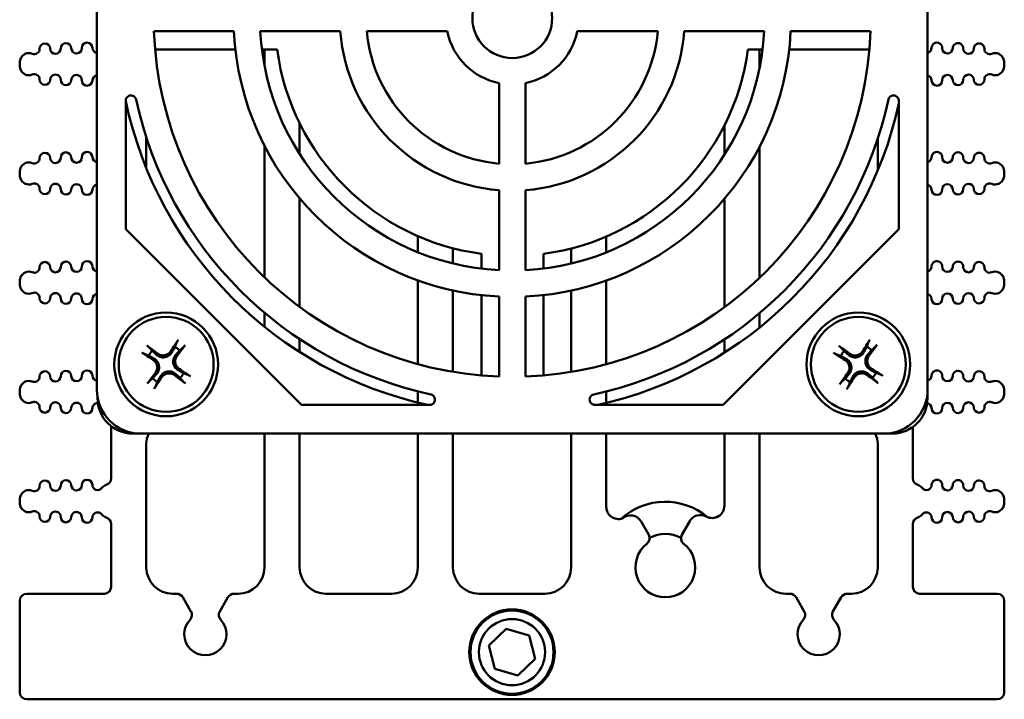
# Model space of a CAD drawing. Header units: inches. Extents: x 1 to 24, y 0.4 to 18.6.
# Tile 1 of 16: x 9.3 to 12.1, y 0.4 to 2.4. Entities that reach past the tile are written whole.
import ezdxf

# ---------------------------------------------------------------- set-up
doc = ezdxf.new("R2010")
doc.units = ezdxf.units.IN
doc.header["$LTSCALE"] = 0.8
doc.header["$MEASUREMENT"] = 0
doc.layers.add('Visible (ANSI)', color=7, linetype='Continuous', lineweight=50)

msp = doc.modelspace()

# ---------------------------------------------------------------- linework, layer by layer
at = {"layer": 'Visible (ANSI)'}
for p, q in [((9.5643, 1.3024), (9.5643, 3.4146)), ((11.9265, 3.4146), (11.9265, 1.3024)), ((9.7266, 2.321), (9.9538, 2.321)), ((10.0289, 2.321), (10.2563, 2.321)), ((10.3316, 2.321), (10.5607, 2.321)), ((10.9301, 2.321), (11.1592, 2.321)), ((11.2345, 2.321), (11.4619, 2.321)), ((11.537, 2.321), (11.7642, 2.321)), ((9.9579, 2.2697), (9.7298, 2.2697)), ((10.0769, 2.2697), (10.0334, 2.2697)), ((10.0407, 2.2697), (10.0407, 2.2238)), ((11.4574, 2.2697), (11.4154, 2.2697)), ((11.4487, 2.2162), (11.4487, 2.2697)), ((11.761, 2.2697), (11.5329, 2.2697)), ((9.3447, 2.2268), (9.3447, 2.2284)), ((12.1447, 2.2268), (12.1447, 2.2284)), ((10.7079, 2.1738), (10.7079, 1.9447)), ((10.7829, 1.9447), (10.7829, 2.1738)), ((9.6461, 1.7588), (9.6461, 2.1236)), ((11.8448, 2.1236), (11.8448, 1.7588)), ((10.1407, 1.9724), (10.1407, 2.0594)), ((11.3487, 2.0534), (11.3487, 1.97)), ((9.7047, 1.9324), (9.7047, 2.0197)), ((10.0407, 1.996), (10.0407, 1.6218)), ((11.4487, 1.6204), (11.4487, 1.9931)), ((11.7847, 2.0151), (11.7847, 1.9251)), ((9.3447, 1.9162), (9.3447, 1.9178)), ((12.1447, 1.9162), (12.1447, 1.9178)), ((10.7079, 1.8694), (10.7079, 1.642)), ((10.7829, 1.642), (10.7829, 1.8694)), ((10.1407, 1.5377), (10.1407, 1.8463)), ((11.3487, 1.8445), (11.3487, 1.5366)), ((10.1457, 1.2591), (9.6461, 1.7588)), ((10.4767, 1.7389), (10.4767, 1.6932)), ((11.0127, 1.6926), (11.0127, 1.7376)), ((11.8448, 1.7588), (11.3451, 1.2591)), ((10.5767, 1.6611), (10.5767, 1.7044)), ((10.6582, 1.6463), (10.6582, 1.6885)), ((10.8342, 1.6885), (10.8342, 1.6465)), ((10.9127, 1.7036), (10.9127, 1.6608)), ((9.3447, 1.6057), (9.3447, 1.6073)), ((10.4767, 1.6129), (10.4767, 1.375)), ((11.0127, 1.3746), (11.0127, 1.6124)), ((12.1447, 1.6057), (12.1447, 1.6073)), ((10.5767, 1.3531), (10.5767, 1.5842)), ((10.6582, 1.3427), (10.6582, 1.5708)), ((10.8342, 1.571), (10.8342, 1.3429)), ((10.9127, 1.5838), (10.9127, 1.3528)), ((10.7079, 1.5669), (10.7079, 1.3397)), ((10.7829, 1.3397), (10.7829, 1.5669)), ((10.0407, 1.5211), (10.0407, 1.4814)), ((11.4487, 1.479), (11.4487, 1.5198)), ((10.1407, 1.4096), (10.1407, 1.4462)), ((11.3487, 1.4452), (11.3487, 1.4077)), ((9.3447, 1.2951), (9.3447, 1.2967)), ((10.4767, 1.2975), (10.4767, 1.2655)), ((11.0127, 1.2648), (11.0127, 1.2971)), ((11.9262, 1.2777), (11.9262, 1.293)), ((12.1447, 1.2951), (12.1447, 1.2967)), ((9.5662, 1.281), (9.5662, 1.2777)), ((10.5105, 1.2591), (10.1457, 1.2591)), ((11.3451, 1.2591), (10.9803, 1.2591)), ((9.6047, 1.1989), (9.6047, 1.0507)), ((9.6662, 1.1777), (9.6799, 1.1777)), ((11.8015, 1.1774), (9.6893, 1.1774)), ((10.0407, 1.1774), (10.0407, 0.7973)), ((10.1407, 0.7973), (10.1407, 1.1774)), ((10.4767, 1.1774), (10.4767, 0.7973)), ((10.5767, 0.7973), (10.5767, 1.1774)), ((10.9127, 1.1774), (10.9127, 0.7973)), ((11.0127, 0.9696), (11.0127, 1.1774)), ((11.3487, 1.1774), (11.3487, 0.9725)), ((11.4487, 0.7973), (11.4487, 1.1774)), ((11.8109, 1.1777), (11.8262, 1.1777)), ((11.8847, 1.0507), (11.8847, 1.1966)), ((9.7047, 0.7973), (9.7047, 1.148)), ((11.7847, 1.148), (11.7847, 0.7973)), ((9.3447, 0.9846), (9.3447, 0.9862)), ((12.1447, 0.9846), (12.1447, 0.9862)), ((11.1336, 0.8902), (11.112, 0.9275)), ((11.2499, 0.9286), (11.2278, 0.8902)), ((9.6047, 0.92), (9.6047, 0.7423)), ((11.8847, 0.7423), (11.8847, 0.92)), ((9.3447, 0.7023), (9.3447, 0.4423)), ((9.5847, 0.7223), (9.3647, 0.7223)), ((9.7913, 0.7223), (9.7797, 0.7223)), ((9.8318, 0.6722), (9.8087, 0.7123)), ((9.9367, 0.7123), (9.9135, 0.6722)), ((9.9657, 0.7223), (9.954, 0.7223)), ((10.4017, 0.7223), (10.2157, 0.7223)), ((10.8377, 0.7223), (10.6517, 0.7223)), ((11.5353, 0.7223), (11.5237, 0.7223)), ((11.5758, 0.6722), (11.5527, 0.7123)), ((11.6807, 0.7123), (11.6575, 0.6722)), ((11.7097, 0.7223), (11.698, 0.7223)), ((12.1247, 0.7223), (11.9047, 0.7223)), ((12.1447, 0.7023), (12.1447, 0.4423)), ((10.6791, 0.5752), (10.7282, 0.6225)), ((10.7282, 0.6225), (10.7938, 0.6036)), ((10.7938, 0.6036), (10.8102, 0.5374)), ((10.6956, 0.509), (10.6791, 0.5752)), ((10.8102, 0.5374), (10.7611, 0.4901)), ((10.7611, 0.4901), (10.6956, 0.509)), ((12.1247, 0.4223), (9.3647, 0.4223))]:
    msp.add_line(p, q, dxfattribs=at)
for centre, radius in [((10.7454, 2.3585), 0.1135), ((9.7612, 1.3742), 0.1475), ((11.7297, 1.3742), 0.1475), ((9.7612, 1.3742), 0.135), ((11.7297, 1.3742), 0.135), ((10.7447, 0.5563), 0.1215), ((10.7447, 0.5563), 0.1181), ((10.7447, 0.5563), 0.094)]:
    msp.add_circle(centre, radius, dxfattribs=at)
for centre, radius, start, end in [((10.7454, 2.3585), 1.0195, 182.108, 267.892), ((10.7454, 2.3585), 0.7925, 182.7122, 267.2878), ((10.7454, 2.3585), 0.7175, 182.9959, 267.0041), ((10.7454, 2.3585), 0.4905, 184.3847, 265.6153), ((10.7454, 2.3585), 0.4155, 185.1781, 264.8219), ((10.7454, 2.3585), 0.1885, 191.4749, 258.5251), ((10.7454, 2.3585), 1.0195, 272.108, 357.892), ((10.7454, 2.3585), 0.7175, 272.9959, 357.0041), ((10.7454, 2.3585), 0.4155, 275.1781, 354.8219), ((10.7454, 2.3585), 0.7925, 272.7122, 357.2878), ((10.7454, 2.3585), 0.4905, 274.3847, 355.6153), ((10.7454, 2.3585), 0.1885, 281.4749, 348.5251), ((9.3863, 2.2709), 0.015, 246.8521, 1.1017), ((9.4163, 2.2715), 0.015, 1.1017, 181.1017), ((9.4463, 2.272), 0.015, 181.1017, 1.1017), ((9.4763, 2.2726), 0.015, 1.1017, 181.1017), ((9.5063, 2.2732), 0.015, 181.1017, 1.1017), ((9.5363, 2.2738), 0.015, 1.1017, 181.1017), ((9.5663, 2.2743), 0.015, 181.1017, 262.3227), ((10.7462, 2.3577), 0.675, 187.491, 262.509), ((10.7462, 2.3577), 0.675, 277.491, 352.509), ((11.923, 2.2743), 0.015, 283.4933, 358.8983), ((11.953, 2.2738), 0.015, 358.8983, 178.8983), ((11.983, 2.2732), 0.015, 178.8983, 358.8983), ((12.013, 2.2726), 0.015, 358.8983, 178.8983), ((12.043, 2.272), 0.015, 178.8983, 358.8983), ((12.073, 2.2715), 0.015, 358.8983, 178.8983), ((12.103, 2.2709), 0.015, 178.8983, 293.1479), ((9.3872, 2.2284), 0.0425, 160.9481, 180), ((9.3706, 2.2341), 0.025, 66.8521, 160.9481), ((12.1187, 2.2341), 0.025, 19.0519, 113.1479), ((12.1022, 2.2284), 0.0425, 0, 19.0519), ((9.3872, 2.2268), 0.0425, 180, 199.0519), ((9.3706, 2.2211), 0.025, 199.0519, 293.1479), ((12.1187, 2.2211), 0.025, 246.8521, 340.9481), ((12.1022, 2.2268), 0.0425, 340.9481, 0), ((9.3863, 2.1843), 0.015, 358.8983, 113.1479), ((9.4463, 2.1831), 0.015, 358.8983, 178.8983), ((9.5063, 2.182), 0.015, 358.8983, 178.8983), ((9.5663, 2.1808), 0.015, 97.6773, 178.8983), ((11.923, 2.1808), 0.015, 1.1017, 76.5067), ((11.983, 2.182), 0.015, 1.1017, 181.1017), ((12.043, 2.1831), 0.015, 1.1017, 181.1017), ((12.103, 2.1843), 0.015, 66.8521, 181.1017), ((9.4163, 2.1837), 0.015, 178.8983, 358.8983), ((9.4763, 2.1826), 0.015, 178.8983, 358.8983), ((9.5363, 2.1814), 0.015, 178.8983, 358.8983), ((11.953, 2.1814), 0.015, 181.1017, 1.1017), ((12.013, 2.1826), 0.015, 181.1017, 1.1017), ((12.073, 2.1837), 0.015, 181.1017, 1.1017), ((10.7462, 2.3577), 1.125, 192.0788, 257.5624), ((10.7454, 2.3585), 1.0945, 192.2235, 257.7765), ((10.7454, 2.3585), 1.0945, 282.2235, 347.7765), ((10.7462, 2.3577), 1.125, 282.4376, 347.5624), ((9.3863, 1.9603), 0.015, 246.8521, 1.1017), ((9.4163, 1.9609), 0.015, 1.1017, 181.1017), ((9.4463, 1.9615), 0.015, 181.1017, 1.1017), ((9.4763, 1.9621), 0.015, 1.1017, 181.1017), ((9.5063, 1.9626), 0.015, 181.1017, 1.1017), ((9.5363, 1.9632), 0.015, 1.1017, 181.1017), ((9.5663, 1.9638), 0.015, 181.1017, 262.3227), ((11.923, 1.9638), 0.015, 283.4933, 358.8983), ((11.953, 1.9632), 0.015, 358.8983, 178.8983), ((11.983, 1.9626), 0.015, 178.8983, 358.8983), ((12.013, 1.9621), 0.015, 358.8983, 178.8983), ((12.043, 1.9615), 0.015, 178.8983, 358.8983), ((12.073, 1.9609), 0.015, 358.8983, 178.8983), ((12.103, 1.9603), 0.015, 178.8983, 293.1479), ((9.3706, 1.9235), 0.025, 66.8521, 160.9481), ((12.1187, 1.9235), 0.025, 19.0519, 113.1479), ((9.3872, 1.9178), 0.0425, 160.9481, 180), ((9.3872, 1.9162), 0.0425, 180, 199.0519), ((12.1022, 1.9178), 0.0425, 0, 19.0519), ((12.1022, 1.9162), 0.0425, 340.9481, 0), ((9.3706, 1.9105), 0.025, 199.0519, 293.1479), ((9.3863, 1.8737), 0.015, 358.8983, 113.1479), ((9.4463, 1.8726), 0.015, 358.8983, 178.8983), ((9.5063, 1.8714), 0.015, 358.8983, 178.8983), ((9.5663, 1.8703), 0.015, 97.6773, 178.8983), ((11.923, 1.8703), 0.015, 1.1017, 76.5067), ((11.983, 1.8714), 0.015, 1.1017, 181.1017), ((12.043, 1.8726), 0.015, 1.1017, 181.1017), ((12.103, 1.8737), 0.015, 66.8521, 181.1017), ((12.1187, 1.9105), 0.025, 246.8521, 340.9481), ((9.4163, 1.8731), 0.015, 178.8983, 358.8983), ((9.4763, 1.872), 0.015, 178.8983, 358.8983), ((9.5363, 1.8708), 0.015, 178.8983, 358.8983), ((11.953, 1.8708), 0.015, 181.1017, 1.1017), ((12.013, 1.872), 0.015, 181.1017, 1.1017), ((12.073, 1.8731), 0.015, 181.1017, 1.1017), ((9.4163, 1.6503), 0.015, 1.1017, 181.1017), ((9.4763, 1.6515), 0.015, 1.1017, 181.1017), ((9.5063, 1.6521), 0.015, 181.1017, 1.1017), ((9.5363, 1.6527), 0.015, 1.1017, 181.1017), ((9.5663, 1.6532), 0.015, 181.1017, 262.3227), ((11.923, 1.6532), 0.015, 283.4933, 358.8983), ((11.953, 1.6527), 0.015, 358.8983, 178.8983), ((11.983, 1.6521), 0.015, 178.8983, 358.8983), ((12.013, 1.6515), 0.015, 358.8983, 178.8983), ((12.073, 1.6503), 0.015, 358.8983, 178.8983), ((9.3706, 1.613), 0.025, 66.8521, 160.9481), ((9.3863, 1.6498), 0.015, 246.8521, 1.1017), ((9.4463, 1.6509), 0.015, 181.1017, 1.1017), ((12.043, 1.6509), 0.015, 178.8983, 358.8983), ((12.103, 1.6498), 0.015, 178.8983, 293.1479), ((12.1187, 1.613), 0.025, 19.0519, 113.1479), ((9.3872, 1.6073), 0.0425, 160.9481, 180), ((9.3872, 1.6057), 0.0425, 180, 199.0519), ((12.1022, 1.6073), 0.0425, 0, 19.0519), ((12.1022, 1.6057), 0.0425, 340.9481, 0), ((9.3706, 1.5999), 0.025, 199.0519, 293.1479), ((9.3863, 1.5632), 0.015, 358.8983, 113.1479), ((9.4463, 1.562), 0.015, 358.8983, 178.8983), ((9.5063, 1.5609), 0.015, 358.8983, 178.8983), ((9.5663, 1.5597), 0.015, 97.6773, 178.8983), ((11.923, 1.5597), 0.015, 1.1017, 76.5067), ((11.983, 1.5609), 0.015, 1.1017, 181.1017), ((12.043, 1.562), 0.015, 1.1017, 181.1017), ((12.103, 1.5632), 0.015, 66.8521, 181.1017), ((12.1187, 1.5999), 0.025, 246.8521, 340.9481), ((9.4163, 1.5626), 0.015, 178.8983, 358.8983), ((9.4763, 1.5614), 0.015, 178.8983, 358.8983), ((9.5363, 1.5603), 0.015, 178.8983, 358.8983), ((11.953, 1.5603), 0.015, 181.1017, 1.1017), ((12.013, 1.5614), 0.015, 181.1017, 1.1017), ((12.073, 1.5626), 0.015, 181.1017, 1.1017), ((9.7612, 1.3742), 0.0553, 136.0707, 153.2116), ((9.7612, 1.3742), 0.0553, 46.0707, 63.2116), ((11.7297, 1.3742), 0.0553, 137.2331, 154.3739), ((11.7297, 1.3742), 0.0553, 47.2331, 64.3739), ((9.4163, 1.3398), 0.015, 1.1017, 181.1017), ((9.4763, 1.3409), 0.015, 1.1017, 181.1017), ((9.5363, 1.3421), 0.015, 1.1017, 181.1017), ((9.7612, 1.3742), 0.0553, 316.0707, 333.2116), ((11.7297, 1.3742), 0.0553, 317.2331, 334.3739), ((11.953, 1.3421), 0.015, 358.8983, 178.8983), ((12.013, 1.3409), 0.015, 358.8983, 178.8983), ((12.073, 1.3398), 0.015, 358.8983, 178.8983), ((9.3706, 1.3024), 0.025, 66.8521, 160.9481), ((9.3863, 1.3392), 0.015, 246.8521, 1.1017), ((9.4463, 1.3404), 0.015, 181.1017, 1.1017), ((9.5063, 1.3415), 0.015, 181.1017, 1.1017), ((9.5663, 1.3427), 0.015, 181.1017, 262.3227), ((9.7612, 1.3742), 0.0553, 226.0707, 243.2116), ((11.7297, 1.3742), 0.0553, 227.2331, 244.3739), ((11.923, 1.3427), 0.015, 283.4933, 358.8983), ((11.983, 1.3415), 0.015, 178.8983, 358.8983), ((12.043, 1.3404), 0.015, 178.8983, 358.8983), ((12.103, 1.3392), 0.015, 178.8983, 293.1479), ((12.1187, 1.3024), 0.025, 19.0519, 113.1479), ((9.3872, 1.2967), 0.0425, 160.9481, 180), ((9.3872, 1.2951), 0.0425, 180, 199.0519), ((12.1022, 1.2967), 0.0425, 0, 19.0519), ((12.1022, 1.2951), 0.0425, 340.9481, 0), ((9.3706, 1.2894), 0.025, 199.0519, 293.1479), ((9.3863, 1.2526), 0.015, 358.8983, 113.1479), ((9.4463, 1.2515), 0.015, 358.8983, 178.8983), ((9.5063, 1.2503), 0.015, 358.8983, 178.8983), ((9.5663, 1.2492), 0.015, 87.0323, 178.8983), ((9.6662, 1.2777), 0.1, 180, 270), ((11.8262, 1.2777), 0.1, 270, 0), ((11.923, 1.2492), 0.015, 1.1017, 81.5816), ((11.983, 1.2503), 0.015, 1.1017, 181.1017), ((12.043, 1.2515), 0.015, 1.1017, 181.1017), ((12.103, 1.2526), 0.015, 66.8521, 181.1017), ((12.1187, 1.2894), 0.025, 246.8521, 340.9481), ((9.4163, 1.252), 0.015, 178.8983, 358.8983), ((9.4763, 1.2509), 0.015, 178.8983, 358.8983), ((9.5363, 1.2497), 0.015, 178.8983, 358.8983), ((11.953, 1.2497), 0.015, 181.1017, 1.1017), ((12.013, 1.2509), 0.015, 181.1017, 1.1017), ((12.073, 1.252), 0.015, 181.1017, 1.1017), ((9.7697, 1.148), 0.065, 153.0851, 180), ((11.7197, 1.148), 0.065, 0, 26.9149), ((9.4163, 1.0292), 0.015, 1.1017, 181.1017), ((9.4763, 1.0304), 0.015, 1.1017, 181.1017), ((9.5363, 1.0315), 0.015, 1.1017, 181.1017), ((9.5847, 1.0507), 0.02, 287.2568, 0), ((11.9047, 1.0507), 0.02, 180, 252.7432), ((11.953, 1.0315), 0.015, 358.8983, 178.8983), ((12.013, 1.0304), 0.015, 358.8983, 178.8983), ((12.073, 1.0292), 0.015, 358.8983, 178.8983), ((9.3706, 0.9919), 0.025, 66.8521, 160.9481), ((9.3863, 1.0287), 0.015, 246.8521, 1.1017), ((9.4463, 1.0298), 0.015, 181.1017, 1.1017), ((9.5063, 1.031), 0.015, 181.1017, 1.1017), ((9.5663, 1.0321), 0.015, 181.1017, 322.4195), ((9.598, 1.0077), 0.025, 107.2568, 142.4195), ((11.8913, 1.0077), 0.025, 37.5805, 72.7432), ((11.923, 1.0321), 0.015, 217.5805, 358.8983), ((11.983, 1.031), 0.015, 178.8983, 358.8983), ((12.043, 1.0298), 0.015, 178.8983, 358.8983), ((12.103, 1.0287), 0.015, 178.8983, 293.1479), ((12.1187, 0.9919), 0.025, 19.0519, 113.1479), ((9.3872, 0.9862), 0.0425, 160.9481, 180), ((9.3872, 0.9846), 0.0425, 180, 199.0519), ((11.1807, 0.7973), 0.1865, 49.9363, 132.2149), ((12.1022, 0.9862), 0.0425, 0, 19.0519), ((12.1022, 0.9846), 0.0425, 340.9481, 0), ((9.3706, 0.9788), 0.025, 199.0519, 293.1479), ((9.3863, 0.9421), 0.015, 358.8983, 113.1479), ((9.4463, 0.9409), 0.015, 358.8983, 178.8983), ((9.5063, 0.9398), 0.015, 358.8983, 178.8983), ((9.5663, 0.9386), 0.015, 37.5805, 178.8983), ((11.0477, 0.9696), 0.035, 180, 288.2365), ((11.3137, 0.9725), 0.035, 241.4546, 0), ((11.923, 0.9386), 0.015, 1.1017, 142.4195), ((11.983, 0.9398), 0.015, 1.1017, 181.1017), ((12.043, 0.9409), 0.015, 1.1017, 181.1017), ((12.103, 0.9421), 0.015, 66.8521, 181.1017), ((12.1187, 0.9788), 0.025, 246.8521, 340.9481), ((9.4163, 0.9415), 0.015, 178.8983, 358.8983), ((9.4763, 0.9403), 0.015, 178.8983, 358.8983), ((9.5363, 0.9392), 0.015, 178.8983, 358.8983), ((9.598, 0.963), 0.025, 217.5805, 252.7432), ((9.5847, 0.92), 0.02, 0, 72.7432), ((11.0817, 0.91), 0.035, 30, 131.2781), ((11.2802, 0.9111), 0.035, 61.4546, 150), ((11.9047, 0.92), 0.02, 107.2568, 180), ((11.8913, 0.963), 0.025, 287.2568, 322.4195), ((11.953, 0.9392), 0.015, 181.1017, 1.1017), ((12.013, 0.9403), 0.015, 181.1017, 1.1017), ((12.073, 0.9415), 0.015, 181.1017, 1.1017), ((11.1162, 0.8802), 0.02, 307.8471, 30), ((11.1807, 0.7973), 0.095, 62.1018, 117.8982), ((11.2451, 0.8802), 0.02, 150, 232.1529), ((11.1807, 0.7973), 0.085, 127.8471, 52.1529), ((9.7797, 0.7973), 0.075, 180, 270), ((9.9657, 0.7973), 0.075, 270, 0), ((10.2157, 0.7973), 0.075, 180, 270), ((10.4017, 0.7973), 0.075, 270, 0), ((10.6517, 0.7973), 0.075, 180, 270), ((10.8377, 0.7973), 0.075, 270, 0), ((11.5237, 0.7973), 0.075, 180, 270), ((11.7097, 0.7973), 0.075, 270, 0), ((9.5847, 0.7423), 0.02, 270, 0), ((11.9047, 0.7423), 0.02, 180, 270), ((9.3647, 0.7023), 0.02, 90, 180), ((9.7913, 0.7023), 0.02, 30, 90), ((9.954, 0.7023), 0.02, 90, 150), ((11.5353, 0.7023), 0.02, 30, 90), ((11.698, 0.7023), 0.02, 90, 150), ((12.1247, 0.7023), 0.02, 0, 90), ((9.8145, 0.6622), 0.02, 316.6545, 30), ((9.9308, 0.6622), 0.02, 150, 223.3455), ((11.5585, 0.6622), 0.02, 316.6545, 30), ((11.6748, 0.6622), 0.02, 150, 223.3455), ((9.8727, 0.6073), 0.06, 136.6545, 43.3455), ((11.6167, 0.6073), 0.06, 136.6545, 43.3455), ((9.3647, 0.4423), 0.02, 180, 270), ((12.1247, 0.4423), 0.02, 270, 0)]:
    msp.add_arc(centre, radius, start, end, dxfattribs=at)
for centre, major_axis, ratio, start_param, end_param in [((9.7572, 1.3693), (-0.1363, 0.1104), 0.087156, 4.934978, 5.163739), ((9.7665, 1.3709), (-0.0922, -0.1492), 0.087156, 4.261039, 4.4898), ((9.7563, 1.3782), (0.1104, 0.1363), 0.087156, 4.934978, 5.163739), ((11.7351, 1.371), (-0.0892, -0.151), 0.087156, 4.261039, 4.4898), ((11.7247, 1.3781), (0.1076, 0.1385), 0.087156, 4.934978, 5.163739), ((9.7645, 1.3796), (0.1492, -0.0922), 0.087156, 4.261039, 4.4898), ((11.7329, 1.3797), (0.151, -0.0892), 0.087156, 4.261039, 4.4898), ((11.7258, 1.3693), (-0.1385, 0.1076), 0.087156, 4.934978, 5.163739), ((9.7661, 1.3703), (-0.1104, -0.1363), 0.087156, 4.934978, 5.163739), ((9.7578, 1.3689), (-0.1492, 0.0922), 0.087156, 4.261039, 4.4898), ((11.7346, 1.3704), (-0.1076, -0.1385), 0.087156, 4.934978, 5.163739), ((11.7265, 1.3688), (-0.151, 0.0892), 0.087156, 4.261039, 4.4898), ((9.7558, 1.3776), (0.0922, 0.1492), 0.087156, 4.261039, 4.4898), ((9.7651, 1.3791), (0.1363, -0.1104), 0.087156, 4.934978, 5.163739), ((11.7242, 1.3774), (0.0892, 0.151), 0.087156, 4.261039, 4.4898), ((11.7335, 1.3792), (0.1385, -0.1076), 0.087156, 4.934978, 5.163739), ((9.6893, 1.3024), (-0.0884, -0.0884), 0.999924, 5.497825, 7.068545), ((11.8015, 1.3024), (0.0884, -0.0884), 0.999924, 5.497825, 7.068545)]:
    msp.add_ellipse(centre, major_axis=major_axis, ratio=ratio, start_param=start_param, end_param=end_param, dxfattribs=at)
for points, knots in [([(9.6757, 2.1268), (9.6753, 2.1287), (9.6745, 2.1305), (9.6723, 2.1337), (9.6709, 2.1351), (9.6676, 2.1373), (9.6658, 2.138), (9.6619, 2.1387), (9.66, 2.1387), (9.6562, 2.1379), (9.6543, 2.1372), (9.6511, 2.135), (9.6497, 2.1336), (9.6478, 2.1307), (9.6471, 2.1294), (9.6463, 2.1265), (9.6461, 2.1251), (9.6461, 2.1236)], [0, 0, 0, 0, 0.0149774, 0.0149774, 0.029919, 0.029919, 0.0448066, 0.0448066, 0.059653, 0.059653, 0.0744949, 0.0744949, 0.0893711, 0.0893711, 0.1007043, 0.1007043, 0.1120447, 0.1120447, 0.1120447, 0.1120447]), ([(11.8448, 2.1236), (11.8448, 2.1255), (11.8444, 2.1275), (11.8429, 2.1311), (11.8418, 2.1328), (11.839, 2.1356), (11.8374, 2.1367), (11.8338, 2.1382), (11.8319, 2.1386), (11.828, 2.1386), (11.8261, 2.1383), (11.8224, 2.1368), (11.8208, 2.1358), (11.8183, 2.1334), (11.8174, 2.1322), (11.8159, 2.1296), (11.8154, 2.1282), (11.8151, 2.1268)], [0, 0, 0, 0, 0.0149773, 0.0149773, 0.0299188, 0.0299188, 0.0448062, 0.0448062, 0.0596523, 0.0596523, 0.0744939, 0.0744939, 0.0893699, 0.0893699, 0.1007038, 0.1007038, 0.1120447, 0.1120447, 0.1120447, 0.1120447]), ([(9.7064, 1.4282), (9.7065, 1.4281), (9.7066, 1.428), (9.7072, 1.4276), (9.7078, 1.4271), (9.7089, 1.4262), (9.7095, 1.4257), (9.7105, 1.4248), (9.711, 1.4244), (9.7116, 1.4238), (9.7119, 1.4235), (9.7121, 1.4233)], [0.0150618, 0.0150618, 0.0150618, 0.0150618, 0.01591169, 0.01591169, 0.02120962, 0.02120962, 0.02650322, 0.02650322, 0.03176915, 0.03176915, 0.03606779, 0.03606779, 0.03606779, 0.03606779]), ([(9.7913, 1.4367), (9.7914, 1.437), (9.7916, 1.4373), (9.792, 1.4381), (9.7923, 1.4387), (9.7929, 1.4399), (9.7933, 1.4406), (9.7941, 1.4417), (9.7945, 1.4424), (9.7949, 1.4431), (9.795, 1.4431), (9.795, 1.4432)], [0.04854437, 0.04854437, 0.04854437, 0.04854437, 0.05284301, 0.05284301, 0.05810894, 0.05810894, 0.06340254, 0.06340254, 0.06870047, 0.06870047, 0.06955036, 0.06955036, 0.06955036, 0.06955036]), ([(9.8151, 1.429), (9.815, 1.4289), (9.815, 1.4288), (9.8145, 1.4282), (9.814, 1.4276), (9.8131, 1.4265), (9.8126, 1.4259), (9.8118, 1.4249), (9.8113, 1.4244), (9.8107, 1.4238), (9.8104, 1.4235), (9.8102, 1.4233)], [0.0150618, 0.0150618, 0.0150618, 0.0150618, 0.01591169, 0.01591169, 0.02120962, 0.02120962, 0.02650322, 0.02650322, 0.03176915, 0.03176915, 0.03606779, 0.03606779, 0.03606779, 0.03606779]), ([(11.7585, 1.4373), (11.7586, 1.4376), (11.7588, 1.438), (11.7592, 1.4388), (11.7595, 1.4394), (11.7601, 1.4405), (11.7605, 1.4412), (11.7612, 1.4424), (11.7616, 1.4431), (11.762, 1.4437), (11.7621, 1.4438), (11.7621, 1.4439)], [0.04854437, 0.04854437, 0.04854437, 0.04854437, 0.05284301, 0.05284301, 0.05810894, 0.05810894, 0.06340254, 0.06340254, 0.06870047, 0.06870047, 0.06955036, 0.06955036, 0.06955036, 0.06955036]), ([(11.7825, 1.4301), (11.7824, 1.43), (11.7823, 1.4299), (11.7819, 1.4293), (11.7814, 1.4286), (11.7806, 1.4276), (11.7801, 1.4269), (11.7792, 1.4259), (11.7788, 1.4254), (11.7782, 1.4248), (11.7779, 1.4245), (11.7777, 1.4243)], [0.0150618, 0.0150618, 0.0150618, 0.0150618, 0.01591169, 0.01591169, 0.02120962, 0.02120962, 0.02650322, 0.02650322, 0.03176915, 0.03176915, 0.03606779, 0.03606779, 0.03606779, 0.03606779]), ([(9.6986, 1.4044), (9.6984, 1.4045), (9.698, 1.4046), (9.6973, 1.405), (9.6966, 1.4054), (9.6955, 1.406), (9.6948, 1.4064), (9.6936, 1.4071), (9.693, 1.4076), (9.6923, 1.408), (9.6923, 1.4081), (9.6922, 1.4081)], [0.04854437, 0.04854437, 0.04854437, 0.04854437, 0.05284301, 0.05284301, 0.05810894, 0.05810894, 0.06340254, 0.06340254, 0.06870047, 0.06870047, 0.06955036, 0.06955036, 0.06955036, 0.06955036]), ([(9.7781, 1.4093), (9.7762, 1.4059), (9.7736, 1.4028), (9.7687, 1.3989), (9.7667, 1.3976), (9.7624, 1.3957), (9.7601, 1.395), (9.7553, 1.3942), (9.7529, 1.3941), (9.7482, 1.3945), (9.7459, 1.395), (9.74, 1.397), (9.7365, 1.3991), (9.7336, 1.4017)], [0.3400621, 0.3400621, 0.3400621, 0.3400621, 0.3728415, 0.3728415, 0.3915916, 0.3915916, 0.4103416, 0.4103416, 0.4290917, 0.4290917, 0.4478417, 0.4478417, 0.4806211, 0.4806211, 0.4806211, 0.4806211]), ([(9.7742, 1.4117), (9.7725, 1.4091), (9.7701, 1.4065), (9.7646, 1.4026), (9.7614, 1.4012), (9.7552, 1.3998), (9.7517, 1.3996), (9.7451, 1.4007), (9.7418, 1.4019), (9.7382, 1.404), (9.7373, 1.4046), (9.7365, 1.4053)], [0, 0, 0, 0, 0.0245201, 0.0245201, 0.0490401, 0.0490401, 0.0733788, 0.0733788, 0.0977174, 0.0977174, 0.1059587, 0.1059587, 0.1059587, 0.1059587]), ([(9.7962, 1.3573), (9.7928, 1.3591), (9.7897, 1.3618), (9.7858, 1.3667), (9.7846, 1.3687), (9.7826, 1.373), (9.7819, 1.3753), (9.7811, 1.3801), (9.781, 1.3825), (9.7814, 1.3872), (9.7819, 1.3894), (9.784, 1.3954), (9.7861, 1.3989), (9.7886, 1.4018)], [0.3400621, 0.3400621, 0.3400621, 0.3400621, 0.3728415, 0.3728415, 0.3915916, 0.3915916, 0.4103416, 0.4103416, 0.4290917, 0.4290917, 0.4478417, 0.4478417, 0.4806211, 0.4806211, 0.4806211, 0.4806211]), ([(11.6665, 1.4031), (11.6663, 1.4032), (11.6659, 1.4033), (11.6651, 1.4037), (11.6645, 1.404), (11.6634, 1.4047), (11.6627, 1.4051), (11.6615, 1.4058), (11.6608, 1.4062), (11.6602, 1.4066), (11.6601, 1.4067), (11.66, 1.4067)], [0.04854437, 0.04854437, 0.04854437, 0.04854437, 0.05284301, 0.05284301, 0.05810894, 0.05810894, 0.06340254, 0.06340254, 0.06870047, 0.06870047, 0.06955036, 0.06955036, 0.06955036, 0.06955036]), ([(11.6738, 1.427), (11.6739, 1.427), (11.674, 1.4269), (11.6746, 1.4265), (11.6752, 1.426), (11.6763, 1.4251), (11.677, 1.4246), (11.678, 1.4238), (11.6785, 1.4234), (11.6791, 1.4228), (11.6794, 1.4225), (11.6796, 1.4223)], [0.0150618, 0.0150618, 0.0150618, 0.0150618, 0.01591169, 0.01591169, 0.02120962, 0.02120962, 0.02650322, 0.02650322, 0.03176915, 0.03176915, 0.03606779, 0.03606779, 0.03606779, 0.03606779]), ([(11.7459, 1.4096), (11.7441, 1.4062), (11.7415, 1.403), (11.7367, 1.399), (11.7347, 1.3978), (11.7305, 1.3957), (11.7282, 1.395), (11.7234, 1.394), (11.721, 1.3939), (11.7163, 1.3942), (11.714, 1.3947), (11.708, 1.3966), (11.7045, 1.3986), (11.7015, 1.4011)], [0.3400621, 0.3400621, 0.3400621, 0.3400621, 0.3728415, 0.3728415, 0.3915916, 0.3915916, 0.4103416, 0.4103416, 0.4290917, 0.4290917, 0.4478417, 0.4478417, 0.4806211, 0.4806211, 0.4806211, 0.4806211]), ([(11.7419, 1.412), (11.7403, 1.4093), (11.738, 1.4067), (11.7325, 1.4027), (11.7294, 1.4012), (11.7232, 1.3997), (11.7197, 1.3994), (11.713, 1.4003), (11.7098, 1.4015), (11.7061, 1.4035), (11.7052, 1.4041), (11.7044, 1.4048)], [0, 0, 0, 0, 0.0245201, 0.0245201, 0.0490401, 0.0490401, 0.0733788, 0.0733788, 0.0977174, 0.0977174, 0.1059587, 0.1059587, 0.1059587, 0.1059587]), ([(11.765, 1.358), (11.7616, 1.3598), (11.7584, 1.3623), (11.7544, 1.3672), (11.7532, 1.3692), (11.7512, 1.3734), (11.7504, 1.3757), (11.7495, 1.3805), (11.7493, 1.3829), (11.7497, 1.3876), (11.7501, 1.3899), (11.752, 1.3959), (11.7541, 1.3994), (11.7566, 1.4024)], [0.3400621, 0.3400621, 0.3400621, 0.3400621, 0.3728415, 0.3728415, 0.3915916, 0.3915916, 0.4103416, 0.4103416, 0.4290917, 0.4290917, 0.4478417, 0.4478417, 0.4806211, 0.4806211, 0.4806211, 0.4806211]), ([(9.7237, 1.3873), (9.7263, 1.3856), (9.7288, 1.3832), (9.7328, 1.3777), (9.7342, 1.3745), (9.7356, 1.3683), (9.7358, 1.3648), (9.7347, 1.3581), (9.7335, 1.3549), (9.7314, 1.3513), (9.7308, 1.3504), (9.7301, 1.3496)], [0, 0, 0, 0, 0.0245201, 0.0245201, 0.0490401, 0.0490401, 0.0733788, 0.0733788, 0.0977174, 0.0977174, 0.1059587, 0.1059587, 0.1059587, 0.1059587]), ([(9.7261, 1.3912), (9.7295, 1.3893), (9.7326, 1.3867), (9.7365, 1.3817), (9.7377, 1.3798), (9.7397, 1.3755), (9.7404, 1.3732), (9.7412, 1.3684), (9.7413, 1.366), (9.7409, 1.3613), (9.7404, 1.359), (9.7383, 1.353), (9.7363, 1.3495), (9.7337, 1.3467)], [0.3400621, 0.3400621, 0.3400621, 0.3400621, 0.3728415, 0.3728415, 0.3915916, 0.3915916, 0.4103416, 0.4103416, 0.4290917, 0.4290917, 0.4478417, 0.4478417, 0.4806211, 0.4806211, 0.4806211, 0.4806211]), ([(9.7986, 1.3612), (9.796, 1.3629), (9.7935, 1.3652), (9.7895, 1.3708), (9.7882, 1.374), (9.7867, 1.3802), (9.7865, 1.3837), (9.7876, 1.3903), (9.7888, 1.3935), (9.7909, 1.3972), (9.7915, 1.398), (9.7922, 1.3989)], [0, 0, 0, 0, 0.0245201, 0.0245201, 0.0490401, 0.0490401, 0.0733788, 0.0733788, 0.0977174, 0.0977174, 0.1059587, 0.1059587, 0.1059587, 0.1059587]), ([(11.6919, 1.3865), (11.6946, 1.3849), (11.6972, 1.3826), (11.7012, 1.3771), (11.7027, 1.374), (11.7042, 1.3677), (11.7045, 1.3643), (11.7036, 1.3576), (11.7024, 1.3544), (11.7004, 1.3507), (11.6998, 1.3498), (11.6991, 1.3489)], [0, 0, 0, 0, 0.0245201, 0.0245201, 0.0490401, 0.0490401, 0.0733788, 0.0733788, 0.0977174, 0.0977174, 0.1059587, 0.1059587, 0.1059587, 0.1059587]), ([(11.6943, 1.3905), (11.6977, 1.3887), (11.7009, 1.3861), (11.7049, 1.3812), (11.7061, 1.3793), (11.7082, 1.3751), (11.7089, 1.3728), (11.7099, 1.368), (11.71, 1.3656), (11.7097, 1.3609), (11.7092, 1.3586), (11.7073, 1.3526), (11.7053, 1.349), (11.7028, 1.3461)], [0.3400621, 0.3400621, 0.3400621, 0.3400621, 0.3728415, 0.3728415, 0.3915916, 0.3915916, 0.4103416, 0.4103416, 0.4290917, 0.4290917, 0.4478417, 0.4478417, 0.4806211, 0.4806211, 0.4806211, 0.4806211]), ([(11.7674, 1.362), (11.7647, 1.3636), (11.7621, 1.3659), (11.7581, 1.3714), (11.7567, 1.3745), (11.7551, 1.3807), (11.7548, 1.3842), (11.7558, 1.3909), (11.7569, 1.3941), (11.759, 1.3978), (11.7596, 1.3987), (11.7602, 1.3995)], [0, 0, 0, 0, 0.0245201, 0.0245201, 0.0490401, 0.0490401, 0.0733788, 0.0733788, 0.0977174, 0.0977174, 0.1059587, 0.1059587, 0.1059587, 0.1059587]), ([(9.7442, 1.3392), (9.7461, 1.3426), (9.7487, 1.3457), (9.7537, 1.3496), (9.7556, 1.3508), (9.7599, 1.3528), (9.7622, 1.3535), (9.767, 1.3543), (9.7694, 1.3544), (9.7741, 1.354), (9.7764, 1.3535), (9.7823, 1.3514), (9.7859, 1.3493), (9.7887, 1.3468)], [0.3400621, 0.3400621, 0.3400621, 0.3400621, 0.3728415, 0.3728415, 0.3915916, 0.3915916, 0.4103416, 0.4103416, 0.4290917, 0.4290917, 0.4478417, 0.4478417, 0.4806211, 0.4806211, 0.4806211, 0.4806211]), ([(9.7481, 1.3368), (9.7498, 1.3394), (9.7522, 1.3419), (9.7577, 1.3458), (9.7609, 1.3472), (9.7671, 1.3487), (9.7706, 1.3489), (9.7772, 1.3478), (9.7805, 1.3466), (9.7841, 1.3445), (9.785, 1.3439), (9.7858, 1.3432)], [0, 0, 0, 0, 0.0244853, 0.0244853, 0.0489707, 0.0489707, 0.0733441, 0.0733441, 0.0977174, 0.0977174, 0.1059587, 0.1059587, 0.1059587, 0.1059587]), ([(9.8237, 1.3441), (9.8239, 1.344), (9.8243, 1.3438), (9.8251, 1.3434), (9.8257, 1.3431), (9.8268, 1.3425), (9.8275, 1.3421), (9.8287, 1.3413), (9.8294, 1.3409), (9.83, 1.3405), (9.8301, 1.3404), (9.8301, 1.3404)], [0.04854437, 0.04854437, 0.04854437, 0.04854437, 0.05284301, 0.05284301, 0.05810894, 0.05810894, 0.06340254, 0.06340254, 0.06870047, 0.06870047, 0.06955036, 0.06955036, 0.06955036, 0.06955036]), ([(11.7134, 1.3389), (11.7152, 1.3423), (11.7178, 1.3455), (11.7227, 1.3495), (11.7246, 1.3507), (11.7288, 1.3527), (11.7311, 1.3535), (11.7359, 1.3544), (11.7383, 1.3546), (11.743, 1.3542), (11.7453, 1.3538), (11.7513, 1.3519), (11.7549, 1.3498), (11.7578, 1.3473)], [0.3400621, 0.3400621, 0.3400621, 0.3400621, 0.3728415, 0.3728415, 0.3915916, 0.3915916, 0.4103416, 0.4103416, 0.4290917, 0.4290917, 0.4478417, 0.4478417, 0.4806211, 0.4806211, 0.4806211, 0.4806211]), ([(11.7174, 1.3365), (11.719, 1.3392), (11.7213, 1.3417), (11.7268, 1.3458), (11.7299, 1.3472), (11.7361, 1.3488), (11.7396, 1.3491), (11.7463, 1.3481), (11.7495, 1.347), (11.7532, 1.3449), (11.7541, 1.3443), (11.755, 1.3437)], [0, 0, 0, 0, 0.0244853, 0.0244853, 0.0489707, 0.0489707, 0.0733441, 0.0733441, 0.0977174, 0.0977174, 0.1059587, 0.1059587, 0.1059587, 0.1059587]), ([(11.7928, 1.3454), (11.793, 1.3453), (11.7934, 1.3451), (11.7942, 1.3447), (11.7948, 1.3444), (11.7959, 1.3438), (11.7966, 1.3434), (11.7978, 1.3427), (11.7985, 1.3423), (11.7991, 1.3419), (11.7992, 1.3418), (11.7993, 1.3418)], [0.04854437, 0.04854437, 0.04854437, 0.04854437, 0.05284301, 0.05284301, 0.05810894, 0.05810894, 0.06340254, 0.06340254, 0.06870047, 0.06870047, 0.06955036, 0.06955036, 0.06955036, 0.06955036]), ([(9.7072, 1.3195), (9.7073, 1.3196), (9.7073, 1.3196), (9.7078, 1.3202), (9.7083, 1.3209), (9.7092, 1.322), (9.7097, 1.3226), (9.7105, 1.3236), (9.711, 1.3241), (9.7116, 1.3247), (9.7119, 1.325), (9.7121, 1.3251)], [0.0150618, 0.0150618, 0.0150618, 0.0150618, 0.01591169, 0.01591169, 0.02120962, 0.02120962, 0.02650322, 0.02650322, 0.03176915, 0.03176915, 0.03606779, 0.03606779, 0.03606779, 0.03606779]), ([(9.8159, 1.3203), (9.8158, 1.3204), (9.8157, 1.3204), (9.8152, 1.3209), (9.8145, 1.3214), (9.8134, 1.3223), (9.8128, 1.3228), (9.8118, 1.3236), (9.8113, 1.3241), (9.8107, 1.3247), (9.8104, 1.325), (9.8102, 1.3252)], [0.0150618, 0.0150618, 0.0150618, 0.0150618, 0.01591169, 0.01591169, 0.02120962, 0.02120962, 0.02650322, 0.02650322, 0.03176915, 0.03176915, 0.03606779, 0.03606779, 0.03606779, 0.03606779]), ([(11.6768, 1.3184), (11.6769, 1.3185), (11.677, 1.3186), (11.6774, 1.3192), (11.6779, 1.3198), (11.6788, 1.3209), (11.6793, 1.3216), (11.6801, 1.3225), (11.6805, 1.3231), (11.6811, 1.3237), (11.6814, 1.324), (11.6816, 1.3242)], [0.0150618, 0.0150618, 0.0150618, 0.0150618, 0.01591169, 0.01591169, 0.02120962, 0.02120962, 0.02650322, 0.02650322, 0.03176915, 0.03176915, 0.03606779, 0.03606779, 0.03606779, 0.03606779]), ([(11.7855, 1.3214), (11.7854, 1.3215), (11.7853, 1.3215), (11.7847, 1.322), (11.7841, 1.3225), (11.783, 1.3233), (11.7823, 1.3238), (11.7814, 1.3247), (11.7808, 1.3251), (11.7802, 1.3257), (11.7799, 1.326), (11.7797, 1.3262)], [0.0150618, 0.0150618, 0.0150618, 0.0150618, 0.01591169, 0.01591169, 0.02120962, 0.02120962, 0.02650322, 0.02650322, 0.03176915, 0.03176915, 0.03606779, 0.03606779, 0.03606779, 0.03606779]), ([(9.731, 1.3117), (9.7309, 1.3115), (9.7308, 1.3111), (9.7304, 1.3103), (9.73, 1.3097), (9.7294, 1.3086), (9.729, 1.3079), (9.7283, 1.3067), (9.7278, 1.306), (9.7274, 1.3054), (9.7273, 1.3053), (9.7273, 1.3052)], [0.04854437, 0.04854437, 0.04854437, 0.04854437, 0.05284301, 0.05284301, 0.05810894, 0.05810894, 0.06340254, 0.06340254, 0.06870047, 0.06870047, 0.06955036, 0.06955036, 0.06955036, 0.06955036]), ([(10.5105, 1.2591), (10.5125, 1.2591), (10.5144, 1.2595), (10.518, 1.261), (10.5197, 1.2621), (10.5225, 1.2649), (10.5236, 1.2665), (10.5251, 1.2701), (10.5255, 1.272), (10.5256, 1.2759), (10.5252, 1.2778), (10.5238, 1.2815), (10.5227, 1.2831), (10.5203, 1.2856), (10.5191, 1.2865), (10.5165, 1.288), (10.5151, 1.2885), (10.5137, 1.2888)], [0, 0, 0, 0, 0.0149773, 0.0149773, 0.0299188, 0.0299188, 0.0448062, 0.0448062, 0.0596523, 0.0596523, 0.0744939, 0.0744939, 0.0893699, 0.0893699, 0.1007038, 0.1007038, 0.1120447, 0.1120447, 0.1120447, 0.1120447]), ([(10.9771, 1.2888), (10.9752, 1.2884), (10.9734, 1.2876), (10.9702, 1.2854), (10.9688, 1.284), (10.9666, 1.2807), (10.9659, 1.2788), (10.9652, 1.275), (10.9652, 1.273), (10.966, 1.2692), (10.9667, 1.2674), (10.9689, 1.2642), (10.9703, 1.2628), (10.9732, 1.2609), (10.9745, 1.2602), (10.9773, 1.2594), (10.9788, 1.2591), (10.9803, 1.2591)], [0, 0, 0, 0, 0.0149774, 0.0149774, 0.029919, 0.029919, 0.0448066, 0.0448066, 0.059653, 0.059653, 0.0744949, 0.0744949, 0.0893711, 0.0893711, 0.1007043, 0.1007043, 0.1120447, 0.1120447, 0.1120447, 0.1120447]), ([(11.7008, 1.3111), (11.7007, 1.3109), (11.7005, 1.3105), (11.7002, 1.3097), (11.6999, 1.3091), (11.6992, 1.308), (11.6988, 1.3073), (11.6981, 1.3061), (11.6977, 1.3054), (11.6973, 1.3047), (11.6972, 1.3047), (11.6972, 1.3046)], [0.04854437, 0.04854437, 0.04854437, 0.04854437, 0.05284301, 0.05284301, 0.05810894, 0.05810894, 0.06340254, 0.06340254, 0.06870047, 0.06870047, 0.06955036, 0.06955036, 0.06955036, 0.06955036])]:
    msp.add_open_spline(points, degree=3, knots=knots, dxfattribs=at)
for points, weights in [([(9.7913, 1.4367), (9.7884, 1.4294), (9.7861, 1.4236)], [1.00192407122, 1.00731929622, 1]), ([(11.7585, 1.4373), (11.7558, 1.43), (11.7536, 1.4241)], [1.00192407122, 1.00731929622, 1]), ([(9.6986, 1.4044), (9.706, 1.4015), (9.7118, 1.3991)], [1.00192407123, 1.00731929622, 1]), ([(9.7214, 1.4126), (9.7172, 1.4173), (9.7121, 1.4233)], [1, 1.00731929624, 1.00192407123]), ([(9.7336, 1.4017), (9.7285, 1.4062), (9.7214, 1.4126)], [1.39845709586, 1.20089099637, 1]), ([(9.7861, 1.4236), (9.7814, 1.4152), (9.7781, 1.4093)], [1, 1.20089099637, 1.39845709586]), ([(9.7886, 1.4018), (9.7931, 1.4069), (9.7995, 1.414)], [1.39845709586, 1.20089099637, 1]), ([(9.7995, 1.414), (9.8043, 1.4182), (9.8102, 1.4233)], [1, 1.00731929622, 1.00192407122]), ([(11.6665, 1.4031), (11.6739, 1.4003), (11.6798, 1.3981)], [1.00192407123, 1.00731929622, 1]), ([(11.6891, 1.4118), (11.6849, 1.4164), (11.6796, 1.4223)], [1, 1.00731929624, 1.00192407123]), ([(11.7015, 1.4011), (11.6964, 1.4055), (11.6891, 1.4118)], [1.39845709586, 1.20089099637, 1]), ([(11.7536, 1.4241), (11.7491, 1.4156), (11.7459, 1.4096)], [1, 1.20089099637, 1.39845709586]), ([(11.7566, 1.4024), (11.7609, 1.4075), (11.7672, 1.4148)], [1.39845709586, 1.20089099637, 1]), ([(11.7672, 1.4148), (11.7719, 1.419), (11.7777, 1.4243)], [1, 1.00731929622, 1.00192407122]), ([(9.7118, 1.3991), (9.7202, 1.3945), (9.7261, 1.3912)], [1, 1.20089099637, 1.39845709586]), ([(11.6798, 1.3981), (11.6883, 1.3936), (11.6943, 1.3905)], [1, 1.20089099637, 1.39845709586]), ([(9.7337, 1.3467), (9.7292, 1.3416), (9.7228, 1.3344)], [1.39845709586, 1.20089099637, 1]), ([(9.7887, 1.3468), (9.7938, 1.3423), (9.801, 1.3359)], [1.39845709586, 1.20089099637, 1]), ([(9.8105, 1.3493), (9.8021, 1.354), (9.7962, 1.3573)], [1, 1.20089099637, 1.39845709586]), ([(9.8237, 1.3441), (9.8163, 1.347), (9.8105, 1.3493)], [1.00192407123, 1.00731929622, 1]), ([(11.7028, 1.3461), (11.6984, 1.341), (11.6921, 1.3337)], [1.39845709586, 1.20089099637, 1]), ([(11.7578, 1.3473), (11.7629, 1.3429), (11.7702, 1.3367)], [1.39845709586, 1.20089099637, 1]), ([(11.7795, 1.3503), (11.771, 1.3548), (11.765, 1.358)], [1, 1.20089099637, 1.39845709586]), ([(11.7928, 1.3454), (11.7854, 1.3481), (11.7795, 1.3503)], [1.00192407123, 1.00731929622, 1]), ([(9.7228, 1.3344), (9.7181, 1.3303), (9.7121, 1.3251)], [1, 1.00731929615, 1.00192407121]), ([(9.731, 1.3117), (9.7339, 1.3191), (9.7363, 1.3249)], [1.00192407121, 1.00731929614, 1]), ([(9.7363, 1.3249), (9.7409, 1.3333), (9.7442, 1.3392)], [1, 1.20089099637, 1.39845709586]), ([(9.801, 1.3359), (9.8051, 1.3311), (9.8102, 1.3252)], [1, 1.00731929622, 1.00192407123]), ([(11.6921, 1.3337), (11.6875, 1.3294), (11.6816, 1.3242)], [1, 1.00731929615, 1.00192407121]), ([(11.7008, 1.3111), (11.7036, 1.3185), (11.7058, 1.3244)], [1.00192407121, 1.00731929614, 1]), ([(11.7058, 1.3244), (11.7103, 1.3329), (11.7134, 1.3389)], [1, 1.20089099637, 1.39845709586]), ([(11.7702, 1.3367), (11.7744, 1.332), (11.7797, 1.3262)], [1, 1.00731929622, 1.00192407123])]:
    msp.add_rational_spline(points, weights, degree=2, dxfattribs=at)

doc.saveas('drawing.dxf')
